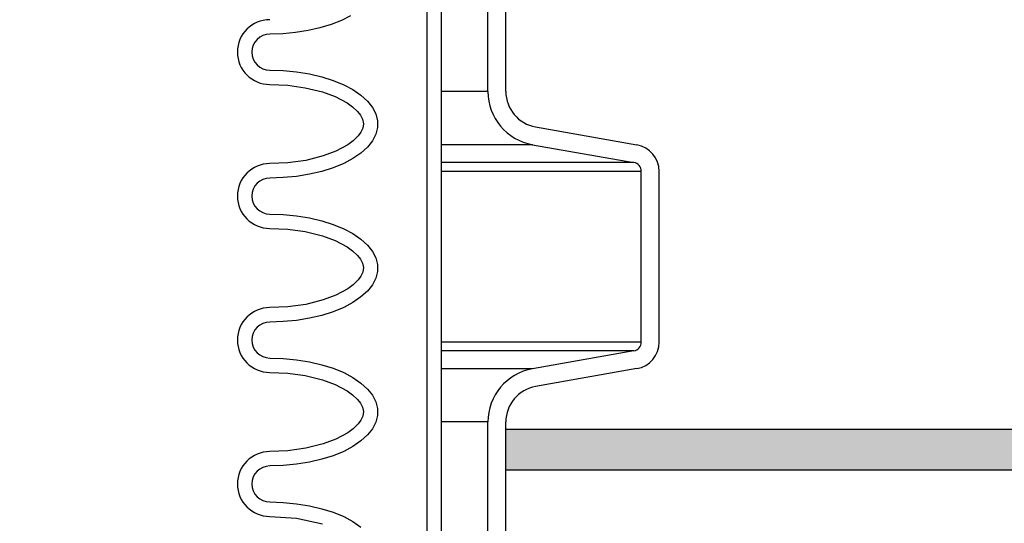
# Model space of a CAD drawing. Extents: x -169 to 6736, y -208 to 3022.
# Tile 179 of 256: x 1718.25 to 1725.09, y 413.64 to 417.13. Entities that reach past the tile are written whole.
import ezdxf

# ---------------------------------------------------------------- set-up
doc = ezdxf.new("R2010")
doc.units = 0
doc.header["$MEASUREMENT"] = 0
doc.header["$PDSIZE"] = 1
doc.layers.get('DEFPOINTS').update_dxf_attribs({"linetype": 'CONTINUOUS'})
for name, color, linetype in [('CONCRETE-HATCH', 2, 'CONTINUOUS'), ('DIM', 3, 'CONTINUOUS'), ('PEAGRAVEL-HATCH', 3, 'CONTINUOUS'), ('SPILL-BUCKET', 1, 'CONTINUOUS'), ('TANK-SLAB', 6, 'CONTINUOUS')]:
    doc.layers.add(name, color=color, linetype=linetype)
doc.styles.add('SIMPLEX', font='simplex')
doc.dimstyles.new('DIM64', dxfattribs={"dimscale": 64, "dimtxt": 0.09375, "dimasz": 0.09375, "dimexe": 0.0625, "dimexo": 0.0625, "dimgap": 0.046875, "dimtad": 1, "dimdec": 4, "dimzin": 3, "dimdsep": 46, "dimlunit": 4, "dimtxsty": 'SIMPLEX', "dimcen": 0, "dimclrd": 256, "dimclre": 256, "dimclrt": 256, "dimadec": 0, "dimazin": 0, "dimtfac": 1, "dimtdec": 4, "dimtmove": 0, "dimatfit": 3, "dimfxl": 1, "dimfrac": 2, "dimtolj": 1, "dimtzin": 0, "dimarcsym": 0})

# ---------------------------------------------------------------- blocks, each defined once
blk = doc.blocks.new('*D17')
at = {"layer": 'DEFPOINTS', "color": 0, "transparency": 16777216}
for p in [(1422.4289, 414.2886), (2052.1541, 410.0074), (1422.4289, 136.5159)]:
    blk.add_point(p, dxfattribs=at)
at = {"layer": 'DIM', "lineweight": -2, "transparency": 16777216}
for p, q in [((1422.4289, 410.2886), (1422.4289, 132.5159)), ((2052.1541, 406.0074), (2052.1541, 132.5159)), ((2046.1541, 136.5159), (1428.4289, 136.5159))]:
    blk.add_line(p, q, dxfattribs=at)
at = {"layer": 'DIM', "transparency": 16777216}
for points in [[(1428.4289, 137.5159), (1428.4289, 135.5159), (1422.4289, 136.5159)], [(2046.1541, 137.5159), (2046.1541, 135.5159), (2052.1541, 136.5159)]]:
    blk.add_solid(points, dxfattribs=at)
at = {"layer": 'DIM', "transparency": 16777216, "insert": (1737.2915, 144.0873), "char_height": 6, "attachment_point": 5, "style": 'SIMPLEX'}
blk.add_mtext('\\A1;52\'-5 3/4" (F.V. TANK SLAB)', dxfattribs=at)

msp = doc.modelspace()

# ---------------------------------------------------------------- hatches: boundary and pattern name
at = {"layer": 'CONCRETE-HATCH'}
h = msp.add_hatch(dxfattribs=at)
h.set_pattern_fill('AR-CONC', color=256, scale=2.67, style=0)
h.set_pattern_definition([(50, (1615.554, 414.289), (19.1508, -1.6755), [2.0025, -22.0275]), (355, (1615.554, 414.289), (-3.7047, 20.0835), [1.602, -17.622]), (100.451, (1617.15, 414.149), (15.4462, 18.408), [1.7019, -18.7205]), (46.184, (1615.554, 419.629), (28.4953, -4.4194), [3.004, -33.041]), (96.636, (1617.93, 419.26), (24.9555, 26.009), [2.553, -28.081]), (351.184, (1615.554, 419.63), (24.9555, 26.009), [2.403, -26.433]), (21, (1618.224, 418.294), (15.9374, -10.75), [2.0025, -22.0275]), (326, (1618.224, 418.294), (6.4965, 19.3615), [1.602, -17.622]), (71.451, (1619.552, 417.398), (22.434, 8.6116), [1.7019, -18.7205]), (37.5, (1615.554, 414.2886), (0.32467, 8.88827), [0, -17.4084, 0, -17.889, 0, -17.68875]), (7.5, (1615.554, 414.289), (7.02396, 10.5308), [0, -10.1994, 0, -17.0079, 0, -6.74175]), (327.5, (1609.6, 414.2886), (14.25306, -0.6022), [0, -6.675, 0, -20.826, 0, -27.6345]), (317.5, (1606.93, 414.289), (15.5711, 2.6728), [0, -8.6775, 0, -13.8306, 0, -19.6245])])
h.paths.add_polyline_path([(1736.87778, 418.79096), (1737.59321, 419.6672), (1737.59321, 421.21902), (1733.64993, 420.72611), (1721.6674, 420.72611), (1721.45947, 419.94932), (1721.56343, 419.94932), (1721.43247, 419.92254), (1721.54116, 419.20713), (1721.54116, 414.22482), (1738.38572, 414.28861), (1738.38572, 415.964), (1736.87778, 415.964)])
h = msp.add_hatch(dxfattribs=at)
h.set_pattern_fill('AR-CONC', color=256, scale=2.67, angle=180, style=0)
h.set_pattern_definition([(230, (1662.154, 420.806), (-19.151, 1.6755), [2.0025, -22.0275]), (175, (1662.154, 420.806), (3.7047, -20.0835), [1.602, -17.622]), (280.451, (1660.558, 420.946), (-15.446, -18.408), [1.702, -18.7205]), (226.184, (1662.154, 415.466), (-28.495, 4.419), [3.004, -33.041]), (276.636, (1659.78, 415.834), (-24.9555, -26.009), [2.553, -28.081]), (171.184, (1662.154, 415.466), (-24.955, -26.009), [2.403, -26.433]), (201, (1659.484, 416.801), (-15.9374, 10.75), [2.0025, -22.0275]), (146, (1659.484, 416.8), (-6.4965, -19.3615), [1.602, -17.622]), (251.451, (1658.156, 417.697), (-22.434, -8.6116), [1.702, -18.7205]), (217.5, (1662.154, 420.806), (-0.32467, -8.88827), [0, -17.4084, 0, -17.889, 0, -17.68875]), (187.5, (1662.154, 420.806), (-7.024, -10.5308), [0, -10.1994, 0, -17.0079, 0, -6.74175]), (147.5, (1668.108, 420.806), (-14.25306, 0.6022), [0, -6.675, 0, -20.826, 0, -27.6345]), (137.5, (1670.778, 420.806), (-15.571, -2.6728), [0, -8.6775, 0, -13.8306, 0, -19.6245])])
h.paths.add_polyline_path([(1723.94572, 416.3036), (1723.23029, 415.42736), (1723.23029, 413.87555), (1727.17357, 414.36846), (1739.1561, 414.36846), (1739.36403, 415.14524), (1739.26007, 415.14524), (1739.39103, 415.17202), (1739.28234, 415.88743), (1739.28234, 420.86974), (1722.43778, 420.80596), (1722.43778, 419.13057), (1723.94572, 419.13057)])
at = {"layer": 'PEAGRAVEL-HATCH'}
h = msp.add_hatch(dxfattribs=at)
h.set_pattern_fill('AR-SAND', color=256, scale=7.5, style=0)
h.set_pattern_definition([(37.5, (569.323, 30.198), (-0.47245, 14.45118), [0, -11.4, 0, -12.75, 0, -12.1875]), (7.5, (569.323, 30.198), (13.27333, 21.1661), [0, -6.15, 0, -10.275, 0, -3.9375]), (327.5, (560.098, 30.198), (23.35606, 0.04244), [0, -3.75, 0, -13.5, 0, -17.625]), (317.5, (560.098, 30.198), (22.54595, 6.58257), [0, -1.875, 0, -8.85, 0, -10.125])])
h.paths.add_polyline_path([(1678.80732, 397.95192), (1674.24819, 399.33855), (1674.16889, 402.82494), (1673.05885, 403.14188), (1673.05885, 413.95761), (1637.65794, 414.06209), (1637.65794, 409.70659), (1630.64769, 409.70659), (1630.64769, 371.25844), (1678.97797, 371.25844)])
h.paths.add_polyline_path([(1678.94818, 370.30176), (1630.56261, 370.29867), (1630.56261, 352.56309), (1631.45296, 351.91005), (1631.45296, 351.55925), (1633.05376, 351.55925), (1634.10236, 353.65645), (1639.05376, 353.55925), (1640.05376, 351.55925), (1653.05376, 351.55925), (1654.05376, 353.55925), (1659.05376, 353.55925), (1660.05376, 351.55925), (1669.55376, 351.55925), (1670.55376, 353.55925), (1675.55376, 353.55925), (1676.55376, 351.55925), (1678.02984, 351.55924), (1678.72564, 353.2784), (1678.36441, 359.1221), (1679.04889, 359.12203)])
h.paths.add_polyline_path([(1711.86302, 397.98375), (1707.34302, 399.34369), (1707.01902, 402.97021), (1706.02982, 403.2003), (1706.02982, 414.12804), (1689.55426, 414.12804), (1689.55426, 403.25428), (1688.73965, 403.06613), (1688.5332, 402.8201), (1688.5332, 401.21886), (1688.29899, 401.21886), (1688.22155, 399.34587), (1683.85452, 398.00535), (1683.77708, 396.81562), (1683.65216, 396.81562), (1683.65216, 371.30176), (1711.92965, 371.30694)])
h.paths.add_polyline_path([(1711.944, 370.30176), (1683.55012, 370.3049), (1683.55377, 359.1221), (1684.24313, 359.1221), (1683.88189, 353.2784), (1684.57824, 351.91004), (1684.57824, 351.55925), (1686.05376, 351.55925), (1687.05376, 353.55925), (1692.05376, 353.55925), (1693.05376, 351.55925), (1702.55376, 351.55925), (1703.55376, 353.55925), (1708.55376, 353.55925), (1709.55376, 351.55925), (1711.01819, 351.55925), (1711.66739, 352.55925), (1711.944, 352.55918)])
h.paths.add_polyline_path([(1739.83168, 409.73965), (1737.97196, 409.73965), (1737.97196, 414.06672), (1722.59511, 414.06672), (1722.59511, 403.25007), (1721.62025, 403.04246), (1721.52437, 401.25377), (1721.20475, 399.33731), (1716.80992, 398.02774), (1716.6452, 396.76607), (1716.6452, 371.30176), (1736.80864, 371.28118), (1739.0752, 372.31454), (1739.83168, 373.89371)])
h.paths.add_polyline_path([(1738.32237, 362.32058), (1741.12897, 364.82693), (1744.1446, 365.09547), (1744.97124, 366.08769), (1744.9542, 409.70253), (1740.83773, 409.70253), (1740.83773, 374.30176), (1739.50146, 370.32906), (1716.64497, 370.30176), (1716.64079, 352.55925), (1716.91739, 352.55925), (1717.56659, 351.91005), (1717.56659, 351.55925), (1719.05376, 351.55925), (1720.05376, 353.55925), (1725.05376, 353.55925), (1726.05376, 351.55925), (1735.55376, 351.55925), (1736.55376, 353.55925), (1737.51571, 353.55925), (1737.51571, 359.08925)])
at = {"layer": 'TANK-SLAB'}
msp.add_hatch(color=256, dxfattribs=at).paths.add_polyline_path([(1738.05309, 414.28861), (1721.6263, 414.28861), (1721.6263, 414.00736), (1738.05309, 414.00736)])

# ---------------------------------------------------------------- linework, layer by layer
at = {"layer": 'SPILL-BUCKET', "color": 1, "linetype": 'Continuous'}
for p, q in [((1721.07911, 419.96667), (1721.07911, 405.76911)), ((1721.17904, 419.96667), (1721.17904, 405.76911)), ((1721.5032, 416.63224), (1721.5032, 417.48493)), ((1721.62811, 416.63224), (1721.62811, 417.48493)), ((1720.48621, 417.12502), (1720.41496, 417.09712)), ((1720.55021, 417.15702), (1720.48621, 417.12502)), ((1720.25498, 417.05513), (1720.16857, 417.04167)), ((1720.33751, 417.0737), (1720.25498, 417.05513)), ((1720.41496, 417.09712), (1720.33751, 417.0737)), ((1720.07955, 417.03351), (1719.98921, 417.03078)), ((1720.16857, 417.04167), (1720.07955, 417.03351)), ((1719.98921, 416.78095), (1720.08314, 416.778)), ((1720.08314, 416.778), (1720.1756, 416.76918)), ((1720.1756, 416.76918), (1720.26511, 416.75464)), ((1720.26511, 416.75464), (1720.35027, 416.7346)), ((1720.35027, 416.7346), (1720.42974, 416.70938)), ((1720.42974, 416.70938), (1720.50227, 416.67938)), ((1719.98921, 416.68102), (1720.11333, 416.67573)), ((1720.11333, 416.67573), (1720.23542, 416.6589)), ((1720.23542, 416.6589), (1720.35521, 416.62905)), ((1720.50227, 416.67938), (1720.5667, 416.64508)), ((1720.5667, 416.64508), (1720.62202, 416.607)), ((1720.35521, 416.62905), (1720.4431, 416.59661)), ((1720.4431, 416.59661), (1720.52603, 416.55269)), ((1720.62202, 416.607), (1720.66736, 416.56577)), ((1720.52603, 416.55269), (1720.56435, 416.52522)), ((1720.56435, 416.52522), (1720.59862, 416.49289)), ((1720.66736, 416.56577), (1720.70201, 416.52201)), ((1720.70201, 416.52201), (1720.72542, 416.47643)), ((1720.59862, 416.49289), (1720.6181, 416.46776)), ((1720.6181, 416.46776), (1720.63253, 416.43954)), ((1720.63253, 416.43954), (1720.63872, 416.409)), ((1720.72542, 416.47643), (1720.73721, 416.42974)), ((1720.63428, 416.37823), (1720.62105, 416.34943)), ((1720.63872, 416.409), (1720.63428, 416.37823)), ((1720.73721, 416.38268), (1720.72542, 416.33599)), ((1720.73721, 416.42974), (1720.73721, 416.38268)), ((1721.83456, 416.38621), (1722.53817, 416.26214)), ((1720.60215, 416.32354), (1720.56839, 416.29047)), ((1720.62105, 416.34943), (1720.60215, 416.32354)), ((1720.72542, 416.33599), (1720.70201, 416.29041)), ((1720.53034, 416.26251), (1720.44761, 416.21774)), ((1720.56839, 416.29047), (1720.53034, 416.26251)), ((1720.66736, 416.24665), (1720.62202, 416.20541)), ((1720.70201, 416.29041), (1720.66736, 416.24665)), ((1721.81287, 416.26319), (1722.51648, 416.13913)), ((1720.35964, 416.18475), (1720.23838, 416.15411)), ((1720.44761, 416.21774), (1720.35964, 416.18475)), ((1720.5667, 416.16734), (1720.50227, 416.13303)), ((1720.62202, 416.20541), (1720.5667, 416.16734)), ((1720.11457, 416.13682), (1719.98921, 416.1314)), ((1720.23838, 416.15411), (1720.11457, 416.13682)), ((1720.42974, 416.10303), (1720.35027, 416.07782)), ((1720.50227, 416.13303), (1720.42974, 416.10303)), ((1720.08314, 416.03442), (1719.98921, 416.03146)), ((1720.1756, 416.04324), (1720.08314, 416.03442)), ((1720.26511, 416.05778), (1720.1756, 416.04324)), ((1720.35027, 416.07782), (1720.26511, 416.05778)), ((1722.56809, 414.89309), (1722.56809, 416.07762)), ((1722.69301, 414.89309), (1722.69301, 416.07762)), ((1719.98921, 415.78163), (1720.08314, 415.77868)), ((1720.08314, 415.77868), (1720.1756, 415.76986)), ((1720.1756, 415.76986), (1720.26511, 415.75532)), ((1720.26511, 415.75532), (1720.35027, 415.73528)), ((1720.35027, 415.73528), (1720.42974, 415.71006)), ((1720.42974, 415.71006), (1720.50227, 415.68007)), ((1719.98921, 415.6817), (1720.11333, 415.67642)), ((1720.11333, 415.67642), (1720.23542, 415.65958)), ((1720.23542, 415.65958), (1720.35521, 415.62973)), ((1720.35521, 415.62973), (1720.4431, 415.59729)), ((1720.50227, 415.68007), (1720.5667, 415.64576)), ((1720.5667, 415.64576), (1720.62202, 415.60769)), ((1720.4431, 415.59729), (1720.52603, 415.55338)), ((1720.52603, 415.55338), (1720.56435, 415.5259)), ((1720.62202, 415.60769), (1720.66736, 415.56645)), ((1720.66736, 415.56645), (1720.70201, 415.52269)), ((1720.56435, 415.5259), (1720.59862, 415.49357)), ((1720.59862, 415.49357), (1720.6181, 415.46844)), ((1720.70201, 415.52269), (1720.72542, 415.47711)), ((1720.6181, 415.46844), (1720.63253, 415.44022)), ((1720.63253, 415.44022), (1720.63872, 415.40968)), ((1720.63872, 415.40968), (1720.63428, 415.37891)), ((1720.72542, 415.47711), (1720.73721, 415.43042)), ((1720.73721, 415.43042), (1720.73721, 415.38336)), ((1720.62105, 415.35011), (1720.60215, 415.32422)), ((1720.63428, 415.37891), (1720.62105, 415.35011)), ((1720.73721, 415.38336), (1720.72542, 415.33667)), ((1720.56839, 415.29115), (1720.53034, 415.26319)), ((1720.60215, 415.32422), (1720.56839, 415.29115)), ((1720.70201, 415.29109), (1720.66736, 415.24733)), ((1720.72542, 415.33667), (1720.70201, 415.29109)), ((1720.44761, 415.21842), (1720.35964, 415.18544)), ((1720.53034, 415.26319), (1720.44761, 415.21842)), ((1720.62202, 415.20609), (1720.5667, 415.16802)), ((1720.66736, 415.24733), (1720.62202, 415.20609)), ((1720.11457, 415.1375), (1719.98921, 415.13208)), ((1720.23838, 415.15479), (1720.11457, 415.1375)), ((1720.35964, 415.18544), (1720.23838, 415.15479)), ((1720.5667, 415.16802), (1720.50227, 415.13371)), ((1720.35027, 415.0785), (1720.26511, 415.05846)), ((1720.42974, 415.10372), (1720.35027, 415.0785)), ((1720.50227, 415.13371), (1720.42974, 415.10372)), ((1720.08314, 415.0351), (1719.98921, 415.03215)), ((1720.1756, 415.04392), (1720.08314, 415.0351)), ((1720.26511, 415.05846), (1720.1756, 415.04392)), ((1722.51648, 414.83158), (1721.81287, 414.70751)), ((1719.98921, 414.78232), (1720.08314, 414.77936)), ((1720.08314, 414.77936), (1720.1756, 414.77054)), ((1720.1756, 414.77054), (1720.26511, 414.756)), ((1720.26511, 414.756), (1720.35027, 414.73596)), ((1720.35027, 414.73596), (1720.42974, 414.71075)), ((1719.98921, 414.68239), (1720.11333, 414.6771)), ((1720.11333, 414.6771), (1720.23542, 414.66026)), ((1720.23542, 414.66026), (1720.35521, 414.63042)), ((1720.42974, 414.71075), (1720.50227, 414.68075)), ((1720.50227, 414.68075), (1720.5667, 414.64644)), ((1722.53817, 414.70857), (1721.83456, 414.5845)), ((1720.35521, 414.63042), (1720.4431, 414.59797)), ((1720.4431, 414.59797), (1720.52603, 414.55406)), ((1720.5667, 414.64644), (1720.62202, 414.60837)), ((1720.62202, 414.60837), (1720.66736, 414.56713)), ((1720.52603, 414.55406), (1720.56435, 414.52658)), ((1720.56435, 414.52658), (1720.59862, 414.49426)), ((1720.66736, 414.56713), (1720.70201, 414.52338)), ((1720.70201, 414.52338), (1720.72542, 414.47779)), ((1720.59862, 414.49426), (1720.6181, 414.46912)), ((1720.6181, 414.46912), (1720.63253, 414.4409)), ((1720.72542, 414.47779), (1720.73721, 414.4311)), ((1720.63253, 414.4409), (1720.63872, 414.41036)), ((1720.63872, 414.41036), (1720.63428, 414.37959)), ((1720.73721, 414.38404), (1720.72542, 414.33735)), ((1720.73721, 414.4311), (1720.73721, 414.38404)), ((1720.60215, 414.3249), (1720.56839, 414.29184)), ((1720.62105, 414.35079), (1720.60215, 414.3249)), ((1720.63428, 414.37959), (1720.62105, 414.35079)), ((1720.72542, 414.33735), (1720.70201, 414.29177)), ((1721.5032, 412.63498), (1721.5032, 414.33847)), ((1721.62811, 412.63498), (1721.62811, 414.33847)), ((1720.53034, 414.26387), (1720.44761, 414.2191)), ((1720.56839, 414.29184), (1720.53034, 414.26387)), ((1720.66736, 414.24801), (1720.62202, 414.20677)), ((1720.70201, 414.29177), (1720.66736, 414.24801)), ((1720.35964, 414.18612), (1720.23838, 414.15547)), ((1720.44761, 414.2191), (1720.35964, 414.18612)), ((1720.62202, 414.20677), (1720.5667, 414.1687)), ((1720.11457, 414.13819), (1719.98921, 414.13276)), ((1720.23838, 414.15547), (1720.11457, 414.13819)), ((1720.50227, 414.1344), (1720.42974, 414.1044)), ((1720.5667, 414.1687), (1720.50227, 414.1344)), ((1720.1756, 414.0446), (1720.08314, 414.03579)), ((1720.26511, 414.05915), (1720.1756, 414.0446)), ((1720.35027, 414.07918), (1720.26511, 414.05915)), ((1720.42974, 414.1044), (1720.35027, 414.07918)), ((1720.08314, 414.03579), (1719.98921, 414.03283)), ((1719.98921, 413.783), (1720.08314, 413.78005)), ((1720.08314, 413.78005), (1720.1756, 413.77123)), ((1720.1756, 413.77123), (1720.26511, 413.75668)), ((1720.26511, 413.75668), (1720.35027, 413.73665)), ((1720.35027, 413.73665), (1720.42974, 413.71143)), ((1720.42974, 413.71143), (1720.50227, 413.68143)), ((1719.98921, 413.68307), (1720.17464, 413.6709)), ((1720.17464, 413.6709), (1720.35521, 413.6311)), ((1720.50227, 413.68143), (1720.5667, 413.64713)), ((1720.5667, 413.64713), (1720.62202, 413.60905))]:
    msp.add_line(p, q, dxfattribs=at)
at = {"layer": 'SPILL-BUCKET', "color": 7}
for p, q in [((1721.5032, 416.63224), (1721.17904, 416.63224)), ((1721.81287, 416.26319), (1721.17904, 416.26319)), ((1722.51648, 416.13913), (1721.17904, 416.13913)), ((1722.56809, 416.07762), (1721.17904, 416.07762)), ((1722.56809, 414.89309), (1721.17904, 414.89309)), ((1722.51648, 414.83158), (1721.17904, 414.83158)), ((1721.81287, 414.70752), (1721.17904, 414.70752)), ((1721.5032, 414.33847), (1721.17904, 414.33847))]:
    msp.add_line(p, q, dxfattribs=at)
at = {"layer": 'SPILL-BUCKET', "color": 1, "linetype": 'Continuous'}
for centre, radius, start, end in [((1719.98921, 416.90587), 0.22485, 90, 270), ((1719.98921, 416.90587), 0.12491, 90, 270), ((1721.87794, 416.63224), 0.37474, 180, 260), ((1721.87794, 416.63224), 0.24983, 180, 260.000001), ((1722.50564, 416.07762), 0.18737, 0, 80), ((1719.98921, 415.90655), 0.22485, 90, 270), ((1722.50564, 416.07762), 0.06246, 0, 80.000001), ((1719.98921, 415.90655), 0.12491, 90, 270), ((1719.98921, 414.90723), 0.22485, 90, 270), ((1719.98921, 414.90723), 0.12491, 90, 270), ((1722.50564, 414.89309), 0.06246, 279.999999, 0), ((1722.50564, 414.89309), 0.18737, 280, 0), ((1721.87794, 414.33847), 0.37474, 100, 180), ((1721.87794, 414.33847), 0.24983, 99.999999, 180), ((1719.98921, 413.90792), 0.22485, 90, 270), ((1719.98921, 413.90792), 0.12491, 90, 270)]:
    msp.add_arc(centre, radius, start, end, dxfattribs=at)
at = {"layer": 'TANK-SLAB'}
for p, q in [((1721.62713, 414.28861), (1738.03932, 414.28861)), ((1721.62713, 414.00736), (1738.03932, 414.00736))]:
    msp.add_line(p, q, dxfattribs=at)

# ---------------------------------------------------------------- dimensions: what is measured, and where the dimension line sits
at = {"layer": 'DIM'}
dim = msp.add_linear_dim(base=(1422.42894, 136.51592), p1=(2052.15406, 410.00736), p2=(1422.42894, 414.28861), angle=180, text='<> (F.V. TANK SLAB)', dimstyle='DIM64', dxfattribs=at)
dim.commit()
dim.dimension.update_dxf_attribs({"geometry": '*D17', "text_midpoint": (1737.2915, 144.08735)})

doc.saveas('drawing.dxf')
